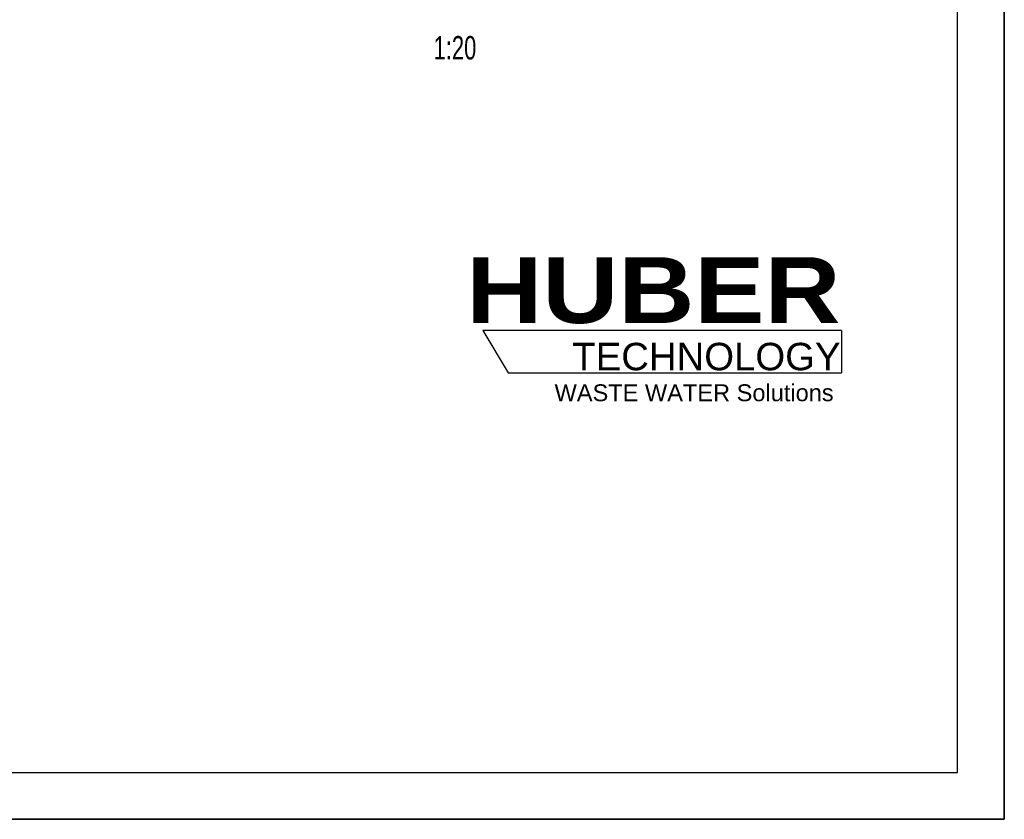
# Model space of a CAD drawing. Header units: millimetres. Extents: x 0 to 8400, y 0 to 5940.
# Tile 8 of 11: x 6300 to 8400, y 0 to 1704. Entities that reach past the tile are written whole.
import ezdxf

# ---------------------------------------------------------------- set-up
doc = ezdxf.new("R2010")
doc.units = ezdxf.units.MM
doc.header["$LTSCALE"] = 462
doc.layers.get('0').update_dxf_attribs({"linetype": 'CONTINUOUS'})
doc.layers.add('053_NOTES', color=7, linetype='CONTINUOUS')
doc.layers.add('HUBER_Logo_BL2', color=7, linetype='CONTINUOUS')
doc.styles.get("Standard").update_dxf_attribs({"font": 'txt', "width": 0.7})
doc.styles.add('TEXTSTYLE_2', font='ariblk.ttf')
doc.styles.add('TEXTSTYLE_3', font='arial.ttf')

# ---------------------------------------------------------------- blocks, each defined once
blk = doc.blocks.new('HUBER_LOGO_BL2', base_point=(7675, 1007.5))
at = {"layer": 'HUBER_Logo_BL2', "color": 5, "linetype": 'CONTINUOUS'}
for p, q in [((8052.9, 1042), (7287.9, 1042)), ((7287.9, 1042), (7341.9, 952)), ((8052.9, 1042), (8052.9, 952)), ((7341.9, 952), (8052.9, 952))]:
    blk.add_line(p, q, dxfattribs=at)
at = {"layer": 'HUBER_Logo_BL2', "color": 2, "linetype": 'CONTINUOUS', "attachment_point": 3, "line_spacing_factor": 0.78}
for s, insert, char_height, width, style in [('HUBER\\P\\fArial;\\H58.5;TECHNOLOGY ', (8050.7, 1198.2), 140.4, 775.343, 'TEXTSTYLE_2'), ('WASTE WATER Solutions', (8036, 927.2), 36, 594.067, 'TEXTSTYLE_3')]:
    blk.add_mtext(s, dxfattribs=dict(at, insert=insert, char_height=char_height, width=width, style=style))

msp = doc.modelspace()

# ---------------------------------------------------------------- linework, layer by layer
at = {"color": 7, "linetype": 'CONTINUOUS'}
for p, q in [((8400, 0), (8400, 5940)), ((0, 0), (8400, 0))]:
    msp.add_line(p, q, dxfattribs=at)
at = {"color": 3, "linetype": 'CONTINUOUS'}
for p, q in [((8400, 5940), (8400, 0)), ((8400, 0), (0, 0))]:
    msp.add_line(p, q, dxfattribs=at)
at = {"color": 5, "linetype": 'CONTINUOUS'}
for p, q in [((8300, 100), (8300, 5840)), ((100, 100), (8300, 100))]:
    msp.add_line(p, q, dxfattribs=at)

# ---------------------------------------------------------------- block references
at = {"layer": 'HUBER_Logo_BL2'}
msp.add_blockref('HUBER_LOGO_BL2', (7674.994, 1007.484), dxfattribs=at)

# ---------------------------------------------------------------- texts
at = {"layer": '053_NOTES', "color": 2, "linetype": 'CONTINUOUS', "insert": (7273.921, 1669.577), "char_height": 50, "width": 187.5, "attachment_point": 3, "line_spacing_factor": 0.9}
msp.add_mtext('1:20', dxfattribs=at)

doc.saveas('drawing.dxf')
